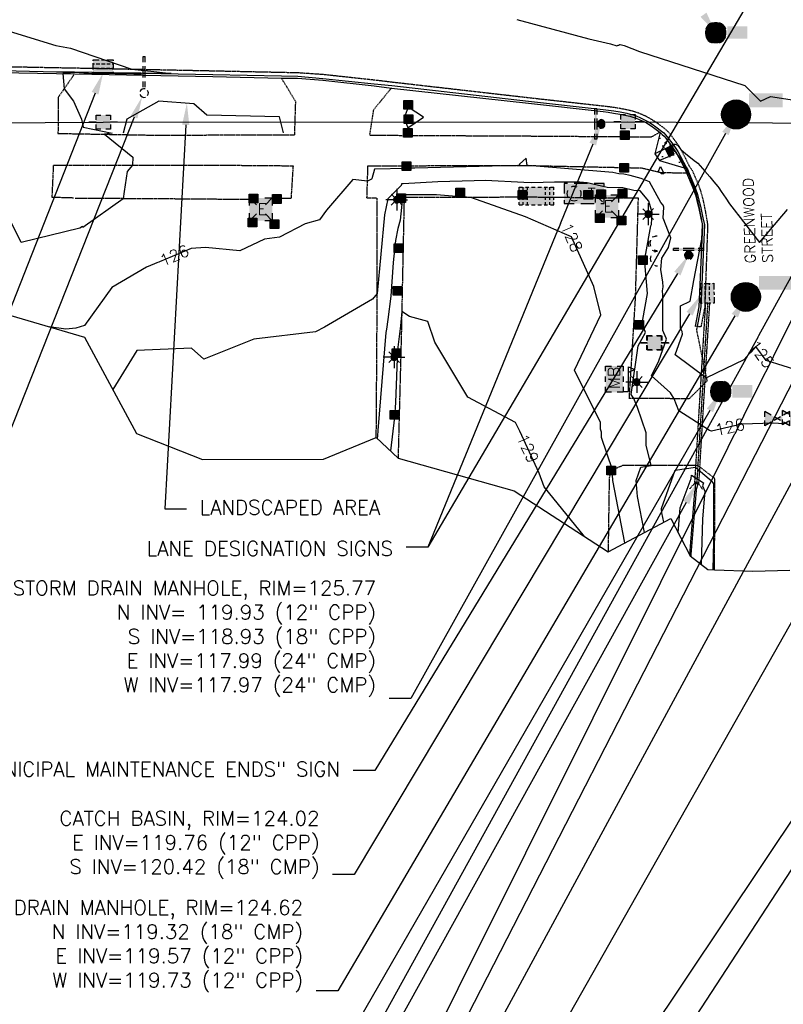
# Model space of a CAD drawing. Header units: feet. Extents: x 351431 to 355879, y 310968 to 329728.
# Tile 99 of 254: x 352729 to 352992, y 321332 to 321671. Entities that reach past the tile are written whole.
import ezdxf

# ---------------------------------------------------------------- set-up
doc = ezdxf.new("R2010")
doc.units = ezdxf.units.FT
doc.header["$MEASUREMENT"] = 0
doc.linetypes.add('D10', pattern=[0.15, 0.1, -0.05])
doc.linetypes.add('D25', pattern=[0.375, 0.25, -0.125])
for name, color, linetype in [('EHYSC', 161, 'Continuous'), ('EHYSW-WARN', 161, 'Continuous'), ('ELIO-LANDSCAPE', 3, 'Continuous'), ('ELTCH-EG1', 253, 'Continuous'), ('ELTCN-EG1', 251, 'Continuous'), ('ELTNB-EG1', 55, 'Continuous'), ('ELUDC', 153, 'D10'), ('ELUEO', 153, 'OE'), ('ELYCB-BACK', 5, 'Continuous'), ('ELYCB-FL', 2, 'Continuous'), ('ELYCR', 2, 'Continuous'), ('ELYSC', 2, 'Continuous'), ('ELYSP', 1, 'D25'), ('ELYSW-WARN', 161, 'Continuous'), ('ESFLJ', 5, 'Continuous'), ('ESFLP', 4, 'Continuous'), ('ESFS', 153, 'Continuous'), ('ESIM', 153, 'Continuous'), ('ESIP', 41, 'Continuous'), ('ESMask', 155, 'Continuous'), ('ESUD', 5, 'Continuous'), ('ESUD-CMP', 13, 'D10'), ('ESUE', 2, 'Continuous'), ('ESUS', 5, 'Continuous'), ('ESUT', 2, 'Continuous'), ('ESUU', 13, 'Continuous'), ('ESUW', 5, 'Continuous'), ('ETFS', 6, 'Continuous'), ('ETIO', 3, 'Continuous'), ('ETIS', 2, 'Continuous'), ('ETIST', 2, 'Continuous'), ('ETRC', 2, 'Continuous'), ('ETTC', 252, 'Continuous'), ('ETUD', 4, 'Continuous'), ('ETUS', 2, 'Continuous')]:
    doc.layers.add(name, color=color, linetype=linetype)
doc.styles.add('ANNO-TOPO', font='simplex.shx')
doc.styles.add('L180', font='simplex.shx', dxfattribs={"height": 3.6})
doc.styles.add('L80', font='simplex', dxfattribs={"height": 4})
doc.styles.add('ROMANSM', font='romansm.shx')
doc.linetypes.add('OE', pattern='A,0.25,-0.07,0.07,-0.07,0.07,-0.07,0.07,-0.07,0.25,-0.06,["OE",ROMANSM,S=0.08,R=0,X=-0.02,Y=-0.04],-0.175', length=1.225)

# ---------------------------------------------------------------- blocks, each defined once
blk = doc.blocks.new('ESIGNMISC')
for p, q in [((-0.0073, -0.0398), (-0.0073, -0.0785)), ((0.0073, -0.0398), (0.0073, -0.0785)), ((-0.0073, -0.1064), (-0.0073, -0.1838)), ((0.0073, -0.1064), (0.0073, -0.1838)), ((-0.0073, -0.2117), (-0.0073, -0.2504)), ((0.0073, -0.2504), (-0.0073, -0.2504)), ((0.0073, -0.2117), (0.0073, -0.2504))]:
    blk.add_line(p, q)
for start, end in [(144.23142, 216.35632), (17.97024, 107.04945), (253.53828, 340.78828)]:
    blk.add_arc((0, 0), 0.03, start, end)
blk = doc.blocks.new('ESIPOST')
blk.add_lwpolyline([(0.03, 0.0299), (0.03, -0.03), (-0.03, -0.03), (-0.03, 0.0299), (0.03, 0.0299)])
at = {"layer": 'ESMask'}
blk.add_solid([(-0.03, -0.03), (-0.03, 0.0299), (0.03, -0.03), (0.03, 0.0299)], dxfattribs=at)
blk = doc.blocks.new('ESUFJBOX3')
for p, q in [((-0.12, 0.0615), (-0.096, 0.0615)), ((-0.12, 0.0423), (-0.12, 0.0615)), ((-0.12, 0.0077), (-0.12, 0.0269)), ((-0.0923, 0.0423), (-0.0923, 0.0615)), ((-0.0923, 0.0077), (-0.0923, 0.0269)), ((-0.0768, 0.0615), (-0.0528, 0.0615)), ((-0.0615, 0.0423), (-0.0615, 0.0615)), ((-0.0615, 0.0077), (-0.0615, 0.0269)), ((-0.0336, 0.0615), (-0.0096, 0.0615)), ((0.0096, 0.0615), (0.0336, 0.0615)), ((0.0528, 0.0615), (0.0768, 0.0615)), ((0.0615, 0.0423), (0.0615, 0.0615)), ((0.0615, 0.0077), (0.0615, 0.0269)), ((0.0923, 0.0423), (0.0923, 0.0615)), ((0.0923, 0.0077), (0.0923, 0.0269)), ((0.096, 0.0615), (0.12, 0.0615)), ((0.12, 0.0423), (0.12, 0.0615)), ((0.12, 0.0077), (0.12, 0.0269)), ((-0.12, -0.0269), (-0.12, -0.0077)), ((-0.12, -0.0615), (-0.12, -0.0423)), ((-0.12, -0.0615), (-0.096, -0.0615)), ((-0.0923, -0.0269), (-0.0923, -0.0077)), ((-0.0923, -0.0615), (-0.0923, -0.0423)), ((-0.0768, -0.0615), (-0.0528, -0.0615)), ((-0.0615, -0.0269), (-0.0615, -0.0077)), ((-0.0615, -0.0615), (-0.0615, -0.0423)), ((-0.0336, -0.0615), (-0.0096, -0.0615)), ((0.0096, -0.0615), (0.0336, -0.0615)), ((0.0528, -0.0615), (0.0768, -0.0615)), ((0.0615, -0.0269), (0.0615, -0.0077)), ((0.0615, -0.0615), (0.0615, -0.0423)), ((0.0923, -0.0269), (0.0923, -0.0077)), ((0.0923, -0.0615), (0.0923, -0.0423)), ((0.096, -0.0615), (0.12, -0.0615)), ((0.12, -0.0269), (0.12, -0.0077)), ((0.12, -0.0615), (0.12, -0.0423))]:
    blk.add_line(p, q)
at = {"layer": 'ESMask'}
blk.add_solid([(-0.12, 0.0615), (0.12, 0.0615), (-0.12, -0.0615), (0.12, -0.0615)], dxfattribs=at)
blk = doc.blocks.new('ESILLITE')
at = {"layer": 'ESMask'}
h = blk.add_hatch(color=256, dxfattribs=at)
edge = h.paths.add_edge_path()
edge.add_arc((0, 0), 0.0225, 0, 360)
for p, q in [((0, 0.075), (0, 0.0225)), ((-0.0159, 0.0159), (-0.0369, 0.0373)), ((0.0159, 0.016), (0.0377, 0.0382)), ((-0.0225, 0), (-0.075, 0)), ((-0.016, -0.0159), (-0.0374, -0.0369)), ((0, -0.0225), (0, -0.075)), ((0.0159, -0.0159), (0.0373, -0.0369)), ((0.0225, 0), (0.0749, 0))]:
    blk.add_line(p, q)
for start, end in [(145.54526, 169.42532), (100.65502, 124.23499), (55.83594, 79.34498), (10.57822, 34.52567), (190.73539, 214.19261), (235.50303, 259.34498), (280.65502, 304.414), (325.72448, 349.26816)]:
    blk.add_arc((0, 0), 0.0225, start, end)
blk = doc.blocks.new('ESIMAIL')
for points in [[(-0.0603, 0.0542), (-0.0603, 0.0903), (-0.0205, 0.0903)], [(0.0204, 0.0903), (0.0602, 0.0903), (0.0602, 0.0542)], [(0.0602, -0.085), (0.0965, -0.085), (0.0965, 0.0843), (0.142, 0.0674), (0.0965, 0.0452)], [(-0.0603, -0.0181), (-0.0603, 0.0181)], [(0.0602, 0.0181), (0.0602, -0.0181)], [(-0.0603, -0.0903), (-0.0603, -0.0542)], [(0.0602, -0.0542), (0.0602, -0.0903), (0.0204, -0.0903)], [(-0.0205, -0.0903), (-0.0603, -0.0903)]]:
    blk.add_lwpolyline(points)
at = {"layer": 'ESMask'}
for points in [[(-0.0602, 0.0903), (-0.0602, -0.0904), (0.0601, 0.0903), (0.0608, -0.0911)], [(0.0965, 0.0452), (0.142, 0.0674), (0.0965, 0.0843), (0.0965, 0.0452)]]:
    blk.add_solid(points, dxfattribs=at)
at = {"style": 'L80'}
blk.add_text('MB', height=0.08, rotation=90, dxfattribs=at).set_placement((0.0368, -0.0688))
blk = doc.blocks.new('ESIPUBSIGN')
at = {"layer": 'ESMask'}
h = blk.add_hatch(color=256, dxfattribs=at)
edge = h.paths.add_edge_path()
edge.add_arc((0, 0), 0.03, 90, 450)
for p, q in [((-0.03, 0.1047), (-0.0447, 0.1047)), ((-0.0447, 0.1047), (-0.0447, 0.066)), ((-0.03, 0.1047), (-0.03, 0.066)), ((-0.0447, 0.0381), (-0.0447, -0.0393)), ((-0.03, 0.0381), (-0.03, -0.0393)), ((-0.0447, -0.0672), (-0.0447, -0.1059)), ((-0.03, -0.0672), (-0.03, -0.1059)), ((-0.03, -0.1059), (-0.0447, -0.1059))]:
    blk.add_line(p, q)
for start, end in [(144.23142, 216.35632), (17.97024, 107.04945), (253.53828, 340.78828)]:
    blk.add_arc((0, 0), 0.03, start, end)
blk.add_solid([(-0.0447, -0.1059), (-0.03, -0.1059), (-0.0447, 0.1047), (-0.03, 0.1047)], dxfattribs=at)
blk = doc.blocks.new('ESUDCI')
for p, q in [((-0.0684, 0.0831), (-0.0684, 0.0912)), ((-0.0684, 0.0912), (-0.0263, 0.0912)), ((-0.0101, 0.0912), (0.0101, 0.0912)), ((0.0263, 0.0912), (0.0684, 0.0912)), ((0.0684, 0.0912), (0.0684, 0.0831)), ((-0.0684, 0.0243), (-0.0684, 0.0669)), ((-0.0595, 0.0602), (-0.0684, 0.0602)), ((-0.0628, 0.0301), (-0.0684, 0.0301)), ((-0.0684, 0), (-0.0684, 0.0081)), ((-0.0263, 0), (-0.0684, 0)), ((-0.0263, 0.0301), (-0.0499, 0.0301)), ((-0.0231, 0.0602), (-0.0466, 0.0602)), ((0.0101, 0.0301), (-0.0134, 0.0301)), ((0.0134, 0.0602), (-0.0101, 0.0602)), ((0.0101, 0), (-0.0101, 0)), ((0.0466, 0.0301), (0.0231, 0.0301)), ((0.0499, 0.0602), (0.0263, 0.0602)), ((0.0684, 0.0301), (0.0595, 0.0301)), ((0.0684, 0.0602), (0.0628, 0.0602)), ((0.0684, 0.0669), (0.0684, 0.0243)), ((0.0684, 0.0081), (0.0684, 0)), ((0.0684, 0), (0.0263, 0))]:
    blk.add_line(p, q)
at = {"layer": 'ESMask'}
blk.add_solid([(-0.0684, 0), (-0.0684, 0.0912), (0.0684, 0), (0.0684, 0.0912)], dxfattribs=at)
blk = doc.blocks.new('ESUANCHOR')
for start, end in [(155, 205), (90, 115), (245, 270)]:
    blk.add_arc((0, 0), 0.0492, start, end)
blk = doc.blocks.new('ESUMHOLE')
at = {"ltscale": 0.5}
for radius in [0.1, 0.057]:
    blk.add_circle((0, 0), radius, dxfattribs=at)
at = {"layer": 'ESMask', "const_width": 0.1}
blk.add_lwpolyline([(-0.05, 0, 1), (0.05, 0, 1)], format="xyb", close=True, dxfattribs=at)
at = {"layer": 'ESMask', "color": 155}
blk.add_solid([(0.0899, 0.0499), (0.0899, 0.1445), (0.3206, 0.0499), (0.3206, 0.1445)], dxfattribs=at)
blk = doc.blocks.new('ESUSMHOLE')
for radius, start, end in [(0.0738, 110, 160), (0.0738, 20, 70), (0.0492, 155, 205), (0.0492, 65, 115), (0.0492, 335, 25), (0.0738, 200, 250), (0.0492, 245, 295), (0.0738, 290, 340)]:
    blk.add_arc((0, 0), radius, start, end)
at = {"layer": 'ESMask', "const_width": 0.0738}
blk.add_lwpolyline([(-0.0369, 0, 1), (0.0369, 0, 1)], format="xyb", close=True, dxfattribs=at)
at = {"layer": 'ESMask'}
blk.add_solid([(0.0796, -0.0411), (0.0796, 0.0441), (0.2186, -0.0411), (0.2186, 0.0441)], dxfattribs=at)
blk = doc.blocks.new('ESUTMHOLE')
for points in [[(-0.0459, 0.0689), (-0.0689, 0.0689), (-0.0689, 0)], [(0.0919, 0.0689), (0, 0.0689)], [(0.2067, 0.0459), (0.2067, 0.0689), (0.1378, 0.0689)], [(0.1837, -0.0689), (0.2067, -0.0689), (0.2067, 0)], [(-0.0689, -0.0459), (-0.0689, -0.0689)], [(-0.0689, -0.0689), (0, -0.0689)], [(0.0459, -0.0689), (0.1378, -0.0689)]]:
    blk.add_lwpolyline(points)
for start, end in [(155, 205), (65, 115), (335, 25), (245, 295)]:
    blk.add_arc((0, 0), 0.0492, start, end)
at = {"layer": 'ESMask'}
blk.add_solid([(-0.0689, -0.0689), (-0.0689, 0.0689), (0.2067, -0.0689), (0.2067, 0.0689)], dxfattribs=at)
at = {"style": 'L80'}
blk.add_text('T', height=0.08, dxfattribs=at).set_placement((0.0936, -0.0418))
blk = doc.blocks.new('ESUVALVE')
for p, q in [((-0.0866, 0.0124), (-0.0866, 0.0495)), ((-0.0433, 0.0247), (-0.0866, 0.0495)), ((0.0217, -0.0124), (-0.0217, 0.0124)), ((0.0217, 0.0124), (-0.0217, -0.0124)), ((0.0866, 0.0495), (0.0433, 0.0247)), ((0.0866, 0.0124), (0.0866, 0.0495)), ((-0.0866, -0.0495), (-0.0866, -0.0124)), ((-0.0433, -0.0247), (-0.0866, -0.0495)), ((0.0866, -0.0495), (0.0433, -0.0247)), ((0.0866, -0.0495), (0.0866, -0.0124))]:
    blk.add_line(p, q)
at = {"layer": 'ESMask'}
blk.add_solid([(-0.0866, -0.0495), (-0.0866, 0.0495), (0.0866, 0.0495), (0.0866, -0.0495)], dxfattribs=at)
blk = doc.blocks.new('ESUETRANS')
for p, q in [((-0.0787, 0.0787), (-0.0314, 0.0314)), ((0.0307, 0.0307), (0.0787, 0.0787)), ((-0.0787, -0.0787), (-0.0314, -0.0314)), ((0.0307, -0.0307), (0.0787, -0.0787))]:
    blk.add_line(p, q)
for points in [[(-0.0787, 0.0262), (-0.0787, 0.0787), (-0.0262, 0.0787)], [(0.0262, 0.0787), (0.0787, 0.0787), (0.0787, 0.0262)], [(-0.0787, -0.0787), (-0.0787, -0.0262)], [(0.0787, -0.0262), (0.0787, -0.0787), (0.0262, -0.0787)], [(-0.0262, -0.0787), (-0.0787, -0.0787)]]:
    blk.add_lwpolyline(points)
at = {"layer": 'ESMask'}
blk.add_solid([(-0.0787, 0.0787), (-0.0787, -0.0787), (0.0787, 0.0787), (0.0787, -0.0787)], dxfattribs=at)
at = {"style": 'L80'}
blk.add_text('E', height=0.08, dxfattribs=at).set_placement((-0.0232, -0.0394))
blk = doc.blocks.new('ESUPOLE')
for p, q in [((-0.0492, 0), (-0.0984, 0)), ((-0.0492, 0.0492), (-0.0167, 0.0492)), ((-0.0492, 0.0167), (-0.0492, 0.0492)), ((0.0167, 0.0492), (0.0492, 0.0492)), ((0.0492, 0.0492), (0.0492, 0.0167)), ((0.0984, 0), (0.0492, 0)), ((-0.0492, -0.0492), (-0.0492, -0.0167)), ((-0.0167, -0.0492), (-0.0492, -0.0492)), ((0.0492, -0.0492), (0.0167, -0.0492)), ((0.0492, -0.0167), (0.0492, -0.0492))]:
    blk.add_line(p, q)
at = {"layer": 'ESMask'}
blk.add_solid([(-0.0492, -0.0492), (-0.0492, 0.0492), (0.0492, -0.0492), (0.0492, 0.0492)], dxfattribs=at)

msp = doc.modelspace()

# ---------------------------------------------------------------- hatches: boundary and pattern name
at = {"layer": 'EHYSC'}
h = msp.add_hatch(dxfattribs=at)
h.set_pattern_fill('AR-CONC', color=256, style=0)
h.set_pattern_definition([(50, (352947.838, 321619.744), (7.1726, -0.6275), [0.75, -8.25]), (355, (352947.838, 321619.744), (-1.3875, 7.522), [0.6, -6.6]), (100.45, (352948.436, 321619.692), (5.785, 6.8944), [0.6374, -7.0114]), (46.184, (352947.838, 321621.744), (10.6724, -1.655), [1.125, -12.375]), (96.636, (352948.727, 321621.606), (9.347, 9.741), [0.956, -10.517]), (351.18, (352947.838, 321621.744), (9.347, 9.741), [0.9, -9.9]), (21, (352948.838, 321621.244), (5.969, -4.0262), [0.75, -8.25]), (326, (352948.838, 321621.244), (2.433, 7.2515), [0.6, -6.6]), (71.45, (352949.3354, 321620.9085), (8.4022, 3.2253), [0.6374, -7.0114]), (37.5, (352947.838, 321619.744), (0.1216, 3.32894), [0, -6.52, 0, -6.7, 0, -6.625]), (7.5, (352947.838, 321619.744), (2.6307, 3.9441), [0, -3.82, 0, -6.37, 0, -2.525]), (327.5, (352945.608, 321619.744), (5.33822, -0.22555), [0, -2.5, 0, -7.8, 0, -10.35]), (317.5, (352944.608, 321619.744), (5.8319, 1.001), [0, -3.25, 0, -5.18, 0, -7.35])])
h.paths.add_polyline_path([(352953.99, 321626.7), (352953.42, 321627.45), (352951.55, 321629.99), (352951, 321630.65), (352950.38, 321631.29), (352949.66, 321631.91), (352947.84, 321624.6), (352949.44, 321622.28), (352957.96, 321619.74), (352956.88, 321621.81), (352956.05, 321623.35), (352955.1, 321624.99), (352954.49, 321625.98)])
at = {"layer": 'EHYSW-WARN'}
h = msp.add_hatch(dxfattribs=at)
h.set_pattern_fill('ANSI37', color=256, scale=3, style=0)
h.paths.add_polyline_path([(352953.16, 321627.17), (352951.4, 321626.31), (352952.7, 321623.64), (352954.41, 321624.5)])

# ---------------------------------------------------------------- linework, layer by layer
at = {"layer": 'ELIO-LANDSCAPE', "flags": 128}
msp.add_lwpolyline([(352819.9, 321631.83), (352818.52, 321637.37), (352793.49, 321637.84), (352789.06, 321641.83), (352776.93, 321642.75), (352765.93, 321636.48), (352764.73, 321631.66)], dxfattribs=at)
at = {"layer": 'ELTCH-EG1', "elevation": 125, "flags": 128}
for points in [[(352950.66, 321618.22), (352950.68, 321618.13), (352950.94, 321617.71), (352950.04, 321617.72), (352949.86, 321618.04), (352948.93, 321618.39), (352949.71, 321620.21), (352950.68, 321618.28), (352950.66, 321618.22)], [(352955.83, 321494.09), (352956.52, 321502.64), (352960.36, 321512.82), (352960.38, 321513.88), (352964.53, 321511.34), (352964.18, 321510.22), (352965.06, 321508.44), (352964.26, 321498.88), (352963.74, 321483.2)]]:
    msp.add_lwpolyline(points, dxfattribs=at)
at = {"layer": 'ELTCN-EG1', "flags": 128}
for points, elevation in [([(352900.23, 321670.82), (352925.09, 321664.17), (352932.55, 321662.45), (352934.77, 321661.8), (352934.97, 321661.88), (352935.17, 321661.95), (352935.39, 321662.03), (352935.59, 321662.11), (352935.68, 321662.15), (352935.76, 321662.19), (352935.83, 321662.22), (352937.25, 321661.89), (352942.57, 321659.83), (352978.78, 321648.16), (352984.17, 321642.68), (352987.69, 321644.37), (352995.88, 321643.03)], 126), ([(352862.76, 321633.57), (352868.08, 321637.22), (352862.88, 321640.63), (352861.44, 321636.94), (352862.76, 321633.57)], 126), ([(352950.86, 321497.71), (352950.23, 321501), (352950.11, 321502.46), (352954.78, 321515.63), (352961.84, 321516.74), (352964.28, 321514.48), (352967.17, 321512.1), (352968.03, 321510.89), (352968.03, 321491.04), (352967.76, 321481.31)], 126), ([(352959.84, 321486.44), (352961.6, 321508.34), (352961.78, 321508.83), (352961.83, 321511.67), (352962.71, 321511.13), (352961.96, 321508.7), (352962.01, 321508.62), (352960.17, 321486.63), (352960.15, 321486.02)], 124)]:
    msp.add_lwpolyline(points, dxfattribs=dict(at, elevation=elevation))
at = {"layer": 'ELUDC', "flags": 128}
msp.add_lwpolyline([(352965.98, 321573.11), (352962.22, 321511.07)], dxfattribs=at)
at = {"layer": 'ELUEO', "flags": 128}
msp.add_lwpolyline([(352398.38, 321634.12), (352577.87, 321634.48), (352757.82, 321635.49), (352938.56, 321635.62), (353121.36, 321634.35), (353325.77, 321635.08)], dxfattribs=at)
at = {"layer": 'ELYCB-BACK', "flags": 128}
msp.add_lwpolyline([(352709.13, 321652.86), (352741.67, 321652.23), (352747.95, 321652.14), (352795.56, 321651.24), (352819.23, 321650.63), (352824.78, 321650.59), (352833.41, 321649.94), (352851.1, 321647.98), (352857.07, 321647.24), (352904.28, 321642.07), (352929.96, 321639.11), (352931.71, 321638.9), (352933.55, 321638.64), (352935.74, 321638.28), (352938.04, 321637.82), (352939.15, 321637.55), (352940.21, 321637.25), (352941.18, 321636.93), (352942.68, 321636.33), (352944.05, 321635.68), (352945.32, 321634.97), (352946.54, 321634.2), (352947.75, 321633.35), (352949.66, 321631.91), (352950.38, 321631.29), (352951, 321630.65), (352951.55, 321629.99), (352953.42, 321627.45), (352953.99, 321626.7), (352954.49, 321625.98), (352955.1, 321624.99), (352956.05, 321623.35), (352956.88, 321621.81), (352957.96, 321619.74), (352958.21, 321619.22), (352958.66, 321618.05), (352960.65, 321613.4), (352961.11, 321612.25), (352961.55, 321611.01), (352961.76, 321610.35), (352962.29, 321608.46), (352962.81, 321606.37), (352963.69, 321602.43), (352964.17, 321600.05), (352962.95, 321571.95), (352961.65, 321565.23)], dxfattribs=at)
at = {"layer": 'ELYCB-FL', "flags": 128}
msp.add_lwpolyline([(352709.15, 321653.66), (352741.69, 321652.85), (352747.92, 321652.85), (352795.52, 321651.93), (352819.21, 321651.41), (352824.84, 321651.29), (352833.43, 321650.55), (352851.12, 321648.65), (352857.2, 321648.1), (352904.34, 321642.74), (352930.03, 321639.83), (352931.8, 321639.63), (352933.66, 321639.38), (352935.86, 321639.02), (352938.17, 321638.56), (352939.3, 321638.28), (352940.36, 321637.98), (352941.34, 321637.66), (352942.89, 321637.03), (352944.3, 321636.34), (352945.61, 321635.6), (352946.87, 321634.78), (352948.13, 321633.89), (352950.11, 321632.4), (352950.85, 321631.78), (352951.5, 321631.14), (352952.08, 321630.48), (352954.04, 321627.92), (352954.6, 321627.15), (352955.08, 321626.4), (352955.67, 321625.37), (352956.64, 321623.68), (352958.64, 321619.97), (352959.12, 321619.02), (352959.39, 321618.4), (352961.38, 321613.66), (352961.82, 321612.48), (352962.46, 321610.55), (352962.99, 321608.63), (352963.51, 321606.52), (352964.39, 321602.52), (352964.87, 321600.12), (352963.65, 321571.86), (352962.39, 321565.09)], dxfattribs=at)
at = {"layer": 'ELYCR', "flags": 128}
for points in [[(352951.4, 321626.31), (352947.84, 321624.6)], [(352952.7, 321623.64), (352949.44, 321622.28)]]:
    msp.add_lwpolyline(points, dxfattribs=at)
at = {"layer": 'ELYSC', "flags": 128}
msp.add_lwpolyline([(352949.66, 321631.91), (352947.84, 321624.6), (352949.44, 321622.28), (352957.96, 321619.74)], dxfattribs=at)
at = {"layer": 'ELYSP', "flags": 128}
for points in [[(352538.21, 321605.36), (352537.96, 321606.95), (352537.73, 321608.64), (352537.5, 321610.65), (352537.32, 321612.78), (352537.26, 321613.83), (352537.23, 321614.84), (352537.24, 321615.78), (352537.33, 321617.44), (352537.47, 321618.99), (352537.68, 321620.48), (352537.95, 321621.94), (352538.29, 321623.42), (352538.73, 321624.97), (352538.97, 321625.79), (352539.71, 321627.97), (352540.48, 321629.98), (352541.29, 321631.89), (352544.47, 321638.76), (352544.98, 321639.77), (352545.52, 321640.67), (352546.33, 321641.81), (352547.51, 321643.32), (352548.66, 321644.67), (352550.25, 321646.42), (352551.01, 321647.19), (352551.74, 321647.87), (352552.77, 321648.72), (352554.28, 321649.9), (352555.7, 321650.96), (352556.44, 321651.47), (352557.67, 321652.25), (352560.14, 321653.75), (352560.94, 321654.17), (352561.78, 321654.53), (352562.7, 321654.83), (352563.2, 321654.96), (352564.87, 321655.29), (352566.67, 321655.61), (352570.48, 321656.2), (352574.27, 321656.7), (352577.67, 321657.09), (352581.99, 321657.53), (352635.97, 321656.4), (352689.62, 321655.21), (352703.4, 321655.02), (352709.13, 321654.93), (352741.72, 321654.28), (352748.07, 321654.17), (352795.52, 321653.19), (352819.26, 321652.68), (352824.88, 321652.57), (352833.63, 321651.97), (352851.36, 321650.05), (352857.43, 321649.32), (352904.38, 321643.95), (352930.17, 321641.08), (352931.96, 321640.87), (352933.86, 321640.61), (352936.1, 321640.24), (352938.46, 321639.77), (352939.6, 321639.49), (352940.69, 321639.19), (352941.68, 321638.85), (352943.32, 321638.2), (352944.82, 321637.5), (352946.22, 321636.74), (352947.56, 321635.91), (352948.9, 321634.99), (352951, 321633.44), (352951.79, 321632.78), (352952.46, 321632.09), (352953.06, 321631.38), (352955.09, 321628.65), (352955.68, 321627.85), (352956.18, 321627.09), (352956.8, 321626.03), (352957.73, 321624.24), (352959.67, 321620.33), (352959.97, 321619.87), (352960.27, 321619.47), (352960.62, 321618.89), (352961.73, 321616.41), (352962.72, 321614.1), (352963.18, 321612.9), (352963.6, 321611.61), (352963.81, 321610.93), (352964.32, 321608.94), (352964.8, 321606.76), (352965.22, 321604.58), (352965.99, 321600.14), (352964.99, 321571.79), (352963.65, 321564.96), (352962.39, 321565.09), (352961.65, 321565.23)], [(352747.95, 321652.14), (352742.29, 321644.01), (352742.23, 321631.61), (352776.83, 321630.99), (352794.5, 321631.07), (352823.77, 321631.07), (352824.12, 321642.51), (352819.23, 321650.63)], [(352857.07, 321647.24), (352850.87, 321639.66), (352849.51, 321631), (352903.76, 321630.73), (352946.62, 321630.43), (352949.28, 321631.91)], [(352747.53, 321609.36), (352740.23, 321609.58), (352740.74, 321620.72), (352776.65, 321620.71), (352794.78, 321620.71), (352823.19, 321620.47), (352822.48, 321609.25), (352818.44, 321609.19)], [(352851.91, 321609.28), (352848.65, 321609.32), (352849, 321620.46), (352903.38, 321620.58), (352943.34, 321619.73), (352949.97, 321618.13), (352958.66, 321618.05)], [(352809.82, 321608.81), (352775.78, 321609.08), (352748.16, 321609.23)], [(352851.86, 321526.94), (352852.17, 321572), (352852.21, 321609.32)], [(352962.39, 321565.09), (352962.1, 321564.05), (352965.76, 321546.32), (352959.62, 321540.24), (352939.02, 321540.34), (352941.15, 321574.88), (352942.15, 321609.26), (352903.33, 321609.64), (352880.83, 321609.54), (352861.45, 321609.56), (352860.46, 321561.81), (352859.36, 321519.79)], [(352968.38, 321481.28), (352968.48, 321512.8), (352962.6, 321517.24), (352936.7, 321517.24), (352932.75, 321515.54), (352932.08, 321512.99), (352931.71, 321487.55)]]:
    msp.add_lwpolyline(points, dxfattribs=at)
at = {"layer": 'ELYSW-WARN', "flags": 128}
msp.add_lwpolyline([(352953.16, 321627.17), (352951.4, 321626.31), (352952.7, 321623.64), (352954.41, 321624.5)], close=True, dxfattribs=at)
at = {"layer": 'ESUD-CMP', "flags": 128}
for points in [[(352962.97, 321511.02), (352966.73, 321573.07), (352965.23, 321573.16), (352961.47, 321511.11), (352962.97, 321511.02)], [(352959.85, 321509.21), (352961.47, 321511.11)], [(352964.34, 321508.94), (352962.97, 321511.02)]]:
    msp.add_lwpolyline(points, dxfattribs=at)
at = {"layer": 'ETFS', "linetype": 'ByBlock', "lineweight": -2}
for p, q in [((352869.6, 321489.18), (352862.1, 321489.18)), ((352851.4, 321412.26), (352843.9, 321412.26))]:
    msp.add_line(p, q, dxfattribs=at)
msp.add_lwpolyline([(352768.43, 321637.21), (352652.05, 321343.12)], dxfattribs=at)
at = {"layer": 'ETFS'}
for points in [[(352767.26, 321637.67), (352771.19, 321644.19), (352769.59, 321636.75)], [(352925.27, 321628.41), (352929.27, 321634.88), (352927.58, 321627.46)], [(352954.51, 321584.01), (352959.47, 321589.77), (352956.64, 321582.71)]]:
    msp.add_solid(points, dxfattribs=at)
at = {"layer": 'ETIO', "linetype": 'ByBlock', "lineweight": -2}
msp.add_line((352779, 321502.32), (352786.5, 321502.32), dxfattribs=at)
at = {"layer": 'ETIO'}
msp.add_solid([(352784.97, 321634.59), (352786.63, 321642.01), (352787.47, 321634.46)], dxfattribs=at)
at = {"layer": 'ETUD', "linetype": 'ByBlock', "lineweight": -2}
for p, q in [((352863.77, 321437.08), (352856.27, 321437.08)), ((352844.3, 321376.37), (352836.8, 321376.37)), ((352838.63, 321336.37), (352831.13, 321336.37))]:
    msp.add_line(p, q, dxfattribs=at)
for points in [[(352755.01, 321645.45), (352646.13, 321368.87)], [(352958.58, 321504.51), (352828.36, 321269.49)]]:
    msp.add_lwpolyline(points, dxfattribs=at)
at = {"layer": 'ETUD'}
for points in [[(352753.85, 321645.91), (352757.76, 321652.43), (352756.17, 321644.99)], [(352971.05, 321632.2), (352975.79, 321638.14), (352973.23, 321630.98)], [(352958.72, 321570.18), (352963.64, 321575.98), (352960.86, 321568.9)], [(352974.28, 321569.48), (352979.16, 321575.31), (352976.44, 321568.21)], [(352957.49, 321505.11), (352962.22, 321511.07), (352959.68, 321503.9)]]:
    msp.add_solid(points, dxfattribs=at)
at = {"layer": 'ETUS'}
for points in [[(352965.6, 321673.18), (352968.78, 321666.27), (352963.53, 321671.77)], [(352965.69, 321536.84), (352970.51, 321542.72), (352967.85, 321535.6)]]:
    msp.add_solid(points, dxfattribs=at)

# ---------------------------------------------------------------- block references
at = {"layer": 'ESFLJ', "xscale": 50, "yscale": 50, "zscale": 50}
msp.add_blockref('ESUFJBOX3', (352907.04, 321610.07), dxfattribs=at)
at = {"layer": 'ESFLP', "xscale": 50, "yscale": 50, "zscale": 50}
for p in [(352858.91, 321608.79), (352945.5, 321603.79), (352858, 321554.58), (352941.6, 321546)]:
    msp.add_blockref('ESILLITE', p, dxfattribs=at)
at = {"layer": 'ESFS'}
for name, p, xscale, yscale, zscale, rotation in [('ESIGNMISC', (352771.88, 321645.52), 50, 50, 50, 180), ('ESIPUBSIGN', (352959.47, 321589.77), 49.99999999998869, 49.99999999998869, 49.99999999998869, 269.9714074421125)]:
    msp.add_blockref(name, p, dxfattribs=dict(at, xscale=xscale, yscale=yscale, zscale=zscale, rotation=rotation))
at = {"layer": 'ESFS', "xscale": 50, "yscale": 50, "zscale": 50}
msp.add_blockref('ESIPUBSIGN', (352929.27, 321634.88), dxfattribs=at)
at = {"layer": 'ESIM', "xscale": 50, "yscale": 50, "zscale": 50}
msp.add_blockref('ESIMAIL', (352933.86, 321547), dxfattribs=at)
at = {"layer": 'ESIP', "xscale": 50, "yscale": 50, "zscale": 50}
for p in [(352862.88, 321641.45), (352862.91, 321636.56), (352862.68, 321631.77), (352937.5, 321631.03), (352862.29, 321620.3), (352937.27, 321619.72), (352880.75, 321611.21), (352902.21, 321610.46), (352924.9, 321610.49), (352929.36, 321610.65), (352936.66, 321610.91), (352809.58, 321609.2), (352817.6, 321609.03), (352860.48, 321609.34), (352809.27, 321600.93), (352816.83, 321600.41), (352928.83, 321602.43), (352936.35, 321601.59), (352859.57, 321592.14), (352943.63, 321587.95), (352859.19, 321577.45), (352942.42, 321565.67), (352858.82, 321555.95), (352858.11, 321534.66), (352932.75, 321515.54)]:
    msp.add_blockref('ESIPOST', p, dxfattribs=at)
at = {"layer": 'ESUD', "xscale": 50, "yscale": 50, "zscale": 50}
for name, p in [('ESUDCI', (352757.76, 321652.43)), ('ESUMHOLE', (352975.79, 321638.14)), ('ESUMHOLE', (352979.16, 321575.31))]:
    msp.add_blockref(name, p, dxfattribs=at)
at = {"layer": 'ESUD', "xscale": 50.00000000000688, "yscale": 50.00000000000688, "zscale": 50.00000000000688, "rotation": 271.1716285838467}
msp.add_blockref('ESUDCI', (352963.63, 321576.48), dxfattribs=at)
at = {"layer": 'ESUE', "xscale": 50, "yscale": 50, "zscale": 50}
for p in [(352812.12, 321605.49), (352931.32, 321606.48)]:
    msp.add_blockref('ESUETRANS', p, dxfattribs=at)
at = {"layer": 'ESUS', "xscale": 50, "yscale": 50, "zscale": 50}
for p in [(352968.78, 321666.27), (352970.51, 321542.72)]:
    msp.add_blockref('ESUSMHOLE', p, dxfattribs=at)
at = {"layer": 'ESUT', "xscale": 50, "yscale": 50, "zscale": 50}
msp.add_blockref('ESUTMHOLE', (352919.99, 321610.89), dxfattribs=at)
at = {"layer": 'ESUU', "xscale": 50, "yscale": 50, "zscale": 50}
for name, p in [('ESUPOLE', (352757.82, 321635.49)), ('ESUPOLE', (352938.56, 321635.62)), ('ESUANCHOR', (352947.98, 321593.6)), ('ESUANCHOR', (352948.58, 321593.79)), ('ESUANCHOR', (352948.68, 321588.44)), ('ESUPOLE', (352947.55, 321559.52)), ('ESUPOLE', (352947.78, 321559.41))]:
    msp.add_blockref(name, p, dxfattribs=at)
at = {"layer": 'ESUW', "xscale": 50, "yscale": 50, "zscale": 50}
for p in [(352990.01, 321533.4), (352996.07, 321533.71)]:
    msp.add_blockref('ESUVALVE', p, dxfattribs=at)

# ---------------------------------------------------------------- texts
at = {"layer": 'ETFS', "char_height": 5, "attachment_point": 3, "style": 'ANNO-TOPO'}
for s, insert in [('LANE DESIGNATION SIGNS', (352857.6, 321491.18)), ('"MUNICIPAL MAINTENANCE ENDS" SIGN', (352839.4, 321415.21))]:
    msp.add_mtext(s, dxfattribs=dict(at, insert=insert))
at = {"layer": 'ETIO', "insert": (352791, 321505.32), "char_height": 5, "attachment_point": 1, "style": 'ANNO-TOPO'}
msp.add_mtext('LANDSCAPED AREA', dxfattribs=at)
at = {"layer": 'ETRC', "insert": (352978.9, 321586.83), "char_height": 3.6, "width": 17.6663, "attachment_point": 1, "rotation": 91.46, "style": 'L180', "bg_fill": 3, "box_fill_scale": 1.5, "bg_fill_color": 256, "bg_fill_true_color": 13158600, "bg_fill_transparency": 16324528}
msp.add_mtext('GREENWOOD STREET', dxfattribs=at)
at = {"layer": 'ETTC', "char_height": 4, "attachment_point": 5, "style": 'L80', "bg_fill": 3, "box_fill_scale": 1.2, "bg_fill_color": 256}
for s, insert, rotation, bg_fill_transparency in [('{125}', (352984.54, 321555.61, 125), 306.6864, 1297), ('{126}', (352973.66, 321530.51, 126), 12.8424, 1302)]:
    msp.add_mtext(s, dxfattribs=dict(at, insert=insert, rotation=rotation, bg_fill_transparency=bg_fill_transparency))
at = {"layer": 'ETUD', "char_height": 5, "attachment_point": 3, "style": 'ANNO-TOPO'}
for s, insert in [('STORM DRAIN MANHOLE, RIM=125.77\\PN INV= 119.93 (12" CPP)\\PS INV=118.93 (18" CPP)\\PE INV=117.99 (24" CMP)\\PW INV=117.97 (24" CMP)', (352851.77, 321477.56)), ('CATCH BASIN, RIM=124.02\\PE INV=119.76 (12" CPP)\\PS INV=120.42 (18" CMP)', (352832.3, 321398.28)), ('STORM DRAIN MANHOLE, RIM=124.62\\PN INV=119.32 (18" CMP)\\PE INV=119.57 (12" CPP)\\PW INV=119.73 (12" CPP)', (352826.63, 321367.56))]:
    msp.add_mtext(s, dxfattribs=dict(at, insert=insert))

# ---------------------------------------------------------------- next in the draw order: linework, layer by layer
at = {"layer": 'ELTCH-EG1', "elevation": 125, "flags": 128}
msp.add_lwpolyline([(352997.83, 321549.69), (352986.14, 321553.46), (352982.55, 321558.28), (352978.51, 321553.68), (352965.63, 321547.47), (352965.56, 321547.3), (352954.8, 321555.31), (352957.34, 321562.51), (352957.19, 321563.36), (352956.67, 321564.57), (352956.65, 321572.19), (352959.99, 321573.83), (352961.18, 321581.01), (352963.96, 321595.23), (352964.26, 321600.06), (352964.2, 321600.39), (352963.84, 321602.45), (352963.64, 321603.5), (352963.08, 321606.43), (352962.88, 321607.3), (352962.61, 321608.54), (352962.37, 321609.48), (352962.12, 321610.46), (352962.03, 321610.77), (352961.7, 321611.84), (352961.52, 321612.38), (352961.27, 321613.1), (352961.1, 321613.56), (352959.81, 321616.74), (352959.16, 321618.29), (352959.02, 321618.66), (352958.62, 321619.38), (352958.46, 321619.65), (352958.34, 321619.87), (352957.66, 321621), (352956.74, 321622.86), (352956.27, 321623.47), (352955.2, 321624.9), (352955.16, 321625.03), (352954.88, 321625.35), (352954.46, 321625.43), (352954.12, 321626.06), (352953.83, 321626.79), (352953.83, 321626.92), (352954.11, 321627.28), (352954.04, 321627.92), (352954.85, 321627.92), (352955.39, 321627.67), (352955.6, 321627.66), (352956.07, 321627.02), (352956.8, 321626.03), (352958.34, 321624.71), (352961.4, 321622.24), (352962.14, 321621.72), (352962.56, 321621.35), (352965.01, 321618.62), (352966.75, 321616.64), (352968.17, 321614.94), (352968.83, 321614.12), (352969.48, 321613.28), (352969.81, 321612.84), (352970.66, 321611.65), (352971.49, 321610.44), (352972.24, 321609.33), (352973.54, 321607.31), (352983.8, 321594.1), (352993.48, 321605.46)], dxfattribs=at)

# ---------------------------------------------------------------- next in the draw order: texts
at = {"layer": 'ETTC', "char_height": 4, "attachment_point": 5, "style": 'L80', "bg_fill": 3, "box_fill_scale": 1.2, "bg_fill_color": 256}
for s, insert, rotation, bg_fill_transparency in [('{128}', (352919.19, 321595.75, 128), 294.1028, 782), ('{126}', (352782.32, 321589.59, 126), 22.8113, 777), ('{129}', (352904.07, 321523.13, 129), 294.539, 787)]:
    msp.add_mtext(s, dxfattribs=dict(at, insert=insert, rotation=rotation, bg_fill_transparency=bg_fill_transparency))

# ---------------------------------------------------------------- next in the draw order: linework, layer by layer
at = {"layer": 'ELTCH-EG1', "elevation": 125, "flags": 128}
msp.add_lwpolyline([(352722.45, 321667.71), (352741.53, 321661.93), (352746.52, 321660.99), (352767.71, 321653.76), (352775.19, 321652.89), (352781.24, 321652.21), (352760.43, 321652.43), (352771.05, 321652.01), (352752.77, 321652.28), (352747.93, 321652.56), (352743.9, 321652.2), (352744.37, 321646.99), (352747.59, 321642.67), (352750.3, 321636.49), (352750.92, 321633.78), (352760.9, 321631.65), (352758.29, 321631.33), (352768.04, 321623.43), (352767.84, 321620.71), (352766, 321618.52), (352765.01, 321611.58), (352764.73, 321609.14), (352750.83, 321599.23), (352750.64, 321599.51), (352749.8, 321599.01), (352729.51, 321594.09), (352724.88, 321603.56)], dxfattribs=at)
at = {"layer": 'ELTCN-EG1', "flags": 128}
for points, elevation in [([(352992.14, 321531.65), (352988.62, 321531.89), (352977.74, 321531.44), (352967.36, 321529.07), (352966.64, 321529.32), (352956.12, 321536.1), (352954.47, 321540.26), (352953.21, 321542.29), (352946.7, 321548.18), (352949.19, 321553.3), (352951.81, 321560.72), (352951.75, 321561.08), (352950.6, 321563.77), (352950.57, 321576), (352950.44, 321577.39), (352950.67, 321578.76), (352950.54, 321580.37), (352949.87, 321584.73), (352950.22, 321588.63), (352952.53, 321592.33), (352953.32, 321595.69), (352950.67, 321602.38), (352950.88, 321606.21), (352950.7, 321606.85), (352949.88, 321607.82), (352945.93, 321614.99), (352943.11, 321616.03), (352939.34, 321617.11), (352937.12, 321617.58), (352935.45, 321617.64), (352933.31, 321618.13), (352904.12, 321620.56), (352903.85, 321620.57), (352903.48, 321623.12), (352901.23, 321621), (352901.21, 321620.58), (352900.64, 321620.56), (352865.16, 321619.68), (352863.62, 321619.65), (352862.15, 321619.56), (352851.24, 321619.25), (352850.31, 321615.93), (352850.19, 321615.91), (352848.84, 321615.22), (352843.76, 321615.77), (352834.71, 321605.22), (352832.26, 321601.9), (352827.36, 321600.46), (352818.57, 321595.86), (352813.32, 321595.21), (352804.82, 321591.23), (352793, 321592.29), (352788.11, 321592.03), (352772.67, 321585.53), (352760.73, 321578.56), (352751.41, 321565.41), (352748.33, 321564.54), (352744.97, 321564.22), (352739.17, 321565.02)], 126), ([(352944.19, 321494.17), (352941.79, 321506.57), (352941.35, 321512.12), (352942.96, 321516.68), (352946.51, 321517.24), (352944.83, 321524.28), (352944.82, 321528.47), (352941.79, 321537.21), (352940.55, 321540.34), (352939.67, 321541.76), (352942.12, 321558.48), (352944.63, 321563.09), (352943.97, 321564.64), (352943.7, 321567.54), (352945.23, 321576.54), (352944.37, 321587.14), (352944.24, 321588.01), (352944.46, 321589.02), (352946.47, 321599.79), (352946.61, 321600.2), (352946.83, 321604.39), (352945.72, 321608.25), (352942.72, 321611.82), (352940.62, 321612), (352936.79, 321612.82), (352931.42, 321613.01), (352924.51, 321614.59), (352922.02, 321614.8), (352913.23, 321614.83), (352905.47, 321614.6), (352902.71, 321614.76), (352889.43, 321615.34), (352885.63, 321615.24), (352873.08, 321614.98), (352861.11, 321614.24), (352860.59, 321614.22), (352860.42, 321613.64), (352855.81, 321609.03), (352854.66, 321603.59), (352852.17, 321576.54), (352850.55, 321574.56), (352833.99, 321564.9), (352830.98, 321563.32), (352809.7, 321560.71), (352792.41, 321553.9), (352788.18, 321557.65), (352769.42, 321556.91), (352761.12, 321543.41)], 127), ([(352937.51, 321490.63), (352933.34, 321512.15), (352933.2, 321514.02), (352933.2, 321515.74), (352929.44, 321526.88), (352929.44, 321528.7), (352929.06, 321529.79), (352929.1, 321532.02), (352920.18, 321550.09), (352929.18, 321569.1), (352926.74, 321578.88), (352919.08, 321596), (352903.26, 321602.85), (352884.38, 321609.56), (352882.97, 321609.63), (352881.06, 321609.71), (352880.82, 321609.77), (352872.6, 321610.51), (352861.36, 321610.51), (352860.94, 321609.45), (352860.07, 321601.69), (352859.3, 321598.89), (352858.44, 321594.78), (352857.73, 321587.14), (352856.83, 321575.62), (352855.82, 321567.52), (352855.41, 321564.19), (352855.15, 321563.09), (352852.38, 321529.27), (352852.33, 321527.53), (352852.22, 321526.6)], 128), ([(352923.62, 321492.8), (352909.65, 321509.94), (352907.96, 321514.59), (352901.33, 321529.12), (352899.82, 321532.12), (352883.44, 321540.77), (352872.03, 321559.72), (352869.56, 321566.85), (352863.35, 321568.57), (352860.64, 321570.3), (352860.17, 321565.38), (352859.82, 321562.59), (352859.15, 321557.12), (352858.48, 321538.94), (352858.17, 321533.91), (352856.77, 321522.26)], 129)]:
    msp.add_lwpolyline(points, dxfattribs=dict(at, elevation=elevation))
at = {"layer": 'ELTNB-EG1'}
msp.add_polyline3d([(352525.67, 321551.12, 123.69), (352539.67, 321551.12, 123.2), (352551.95, 321546.44, 124.3), (352551.9, 321551.18, 124.27), (352559.67, 321574.8, 124.78), (352565.83, 321597.43, 125.02), (352577.06, 321600.7, 125.46), (352610.83, 321591.37, 125.48), (352648.81, 321580.88, 125.89), (352681.01, 321582.12, 125.43), (352751.41, 321561.42, 126.12), (352769.28, 321528.27, 127.74), (352792.03, 321519.31, 127.56), (352833.65, 321519.45, 127.73), (352851.86, 321526.94, 127.92), (352859.36, 321519.79, 129.57), (352899.35, 321508.54, 129.39), (352931.71, 321487.55, 128.87), (352953.27, 321498.99, 125.64), (352960.01, 321486.14, 123.96), (352966.04, 321481.39, 125.64), (352968.38, 321481.28, 126.13), (352981.58, 321480.91, 126.31), (352994.34, 321481.2, 126.73)], dxfattribs=at)
at = {"layer": 'ETFS', "linetype": 'ByBlock', "lineweight": -2}
for points in [[(352979.62, 321675.99), (352869.6, 321489.18)], [(353066.44, 321643.5), (352833.41, 321213.15)], [(352926.43, 321627.94), (352869.6, 321489.18)], [(353081.46, 321616.14), (352840.97, 321191.58)], [(353009.35, 321608.79), (352827.43, 321279.06)], [(352955.57, 321583.36), (352851.4, 321412.26)]]:
    msp.add_lwpolyline(points, dxfattribs=at)
at = {"layer": 'ETIO', "linetype": 'ByBlock', "lineweight": -2}
msp.add_lwpolyline([(352786.22, 321634.52), (352779, 321502.32)], dxfattribs=at)
at = {"layer": 'ETIS', "linetype": 'ByBlock', "lineweight": -2}
msp.add_lwpolyline([(353020.62, 321595.45), (352831.52, 321227.01)], dxfattribs=at)
at = {"layer": 'ETIST', "linetype": 'ByBlock', "lineweight": -2}
msp.add_lwpolyline([(353108.89, 321552.99), (352846.18, 321150.3)], dxfattribs=at)
at = {"layer": 'ETUD', "linetype": 'ByBlock', "lineweight": -2}
for points in [[(352972.14, 321631.59), (352863.77, 321437.08)], [(353130.74, 321598.09), (352839.08, 321162.06)], [(352996.3, 321570.13), (352833.41, 321243.8)], [(352975.36, 321568.85), (352838.63, 321336.37)], [(352959.79, 321569.54), (352844.3, 321376.37)]]:
    msp.add_lwpolyline(points, dxfattribs=at)
at = {"layer": 'ETUS', "linetype": 'ByBlock', "lineweight": -2}
msp.add_lwpolyline([(352966.77, 321536.22), (352823.01, 321286.65)], dxfattribs=at)

doc.saveas('drawing.dxf')
